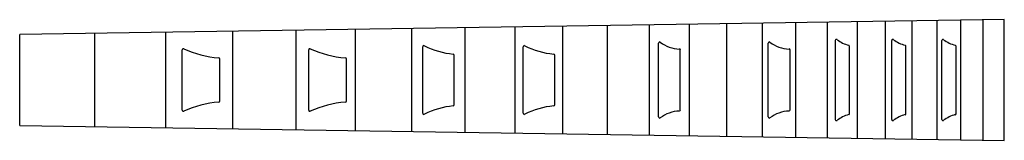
# Model space of a CAD drawing. Header units: inches. Extents: x 121.2 to 139.4, y 414.6 to 416.8.
import ezdxf

# ---------------------------------------------------------------- set-up
doc = ezdxf.new("R2010")
doc.units = ezdxf.units.IN

msp = doc.modelspace()

# ---------------------------------------------------------------- linework, layer by layer
for p, q in [((139.429, 416.804), (121.234, 416.529)), ((130.393, 414.703), (130.393, 416.667)), ((131.268, 414.689), (131.268, 416.68)), ((132.094, 414.677), (132.094, 416.693)), ((132.873, 414.665), (132.873, 416.705)), ((133.609, 414.654), (133.609, 416.716)), ((134.304, 414.643), (134.304, 416.726)), ((134.959, 414.633), (134.959, 416.736)), ((135.578, 414.624), (135.578, 416.746)), ((136.162, 414.615), (136.162, 416.754)), ((136.713, 414.607), (136.713, 416.763)), ((137.234, 414.599), (137.234, 416.771)), ((137.725, 414.592), (137.725, 416.778)), ((138.188, 414.585), (138.188, 416.785)), ((138.626, 414.578), (138.626, 416.792)), ((139.039, 414.572), (139.039, 416.798)), ((139.429, 414.566), (139.429, 416.804)), ((121.234, 414.841), (121.234, 416.529)), ((122.623, 414.82), (122.623, 416.55)), ((123.934, 414.8), (123.934, 416.569)), ((125.172, 414.782), (125.172, 416.588)), ((126.34, 414.764), (126.34, 416.606)), ((127.442, 414.747), (127.442, 416.623)), ((128.483, 414.731), (128.483, 416.638)), ((129.465, 414.717), (129.465, 416.653)), ((128.683, 415.067), (128.683, 416.302)), ((130.54, 415.067), (130.54, 416.302)), ((133.039, 415), (133.039, 416.37)), ((135.067, 415), (135.067, 416.37)), ((136.307, 414.953), (136.307, 416.417)), ((136.568, 415.06), (136.568, 416.309)), ((137.349, 414.953), (137.349, 416.417)), ((137.61, 415.06), (137.61, 416.309)), ((138.276, 414.953), (138.276, 416.417)), ((138.538, 415.06), (138.538, 416.309)), ((124.237, 415.125), (124.237, 416.245)), ((126.575, 415.125), (126.575, 416.245)), ((129.265, 415.224), (129.265, 416.145)), ((131.121, 415.224), (131.121, 416.145)), ((133.442, 415.13), (133.442, 416.24)), ((135.47, 415.13), (135.47, 416.24)), ((124.933, 415.294), (124.933, 416.076)), ((127.271, 415.294), (127.271, 416.076)), ((121.234, 414.841), (139.429, 414.566))]:
    msp.add_line(p, q)
for centre, radius, start, end in [((128.703, 416.302), 0.0197, 62.7268, 180), ((129.373, 417.602), 1.442, 242.7268, 264.9887), ((130.559, 416.302), 0.0197, 62.7268, 180), ((131.229, 417.602), 1.442, 242.7268, 264.9887), ((133.059, 416.37), 0.0197, 53.5539, 180), ((133.457, 416.908), 0.65, 233.5539, 267.0949), ((135.087, 416.37), 0.0197, 53.5539, 180), ((135.484, 416.908), 0.65, 233.5539, 267.0949), ((136.326, 416.417), 0.0197, 53.5539, 180), ((136.724, 416.955), 0.65, 233.5539, 254.835), ((136.549, 416.309), 0.0197, 0, 74.835), ((137.368, 416.417), 0.0197, 53.5539, 180), ((137.766, 416.955), 0.65, 233.5539, 254.835), ((137.591, 416.309), 0.0197, 0, 74.835), ((138.296, 416.417), 0.0197, 53.5539, 180), ((138.693, 416.955), 0.65, 233.5539, 254.835), ((138.518, 416.309), 0.0197, 0, 74.835), ((124.257, 416.245), 0.0197, 65.5463, 180), ((125.065, 418.023), 1.933, 245.5463, 265.5414), ((126.595, 416.245), 0.0197, 65.5463, 180), ((127.403, 418.023), 1.933, 245.5463, 265.5414), ((129.245, 416.145), 0.0197, 0, 84.9887), ((131.102, 416.145), 0.0197, 0, 84.9887), ((133.423, 416.24), 0.0197, 0, 87.0949), ((135.45, 416.24), 0.0197, 0, 87.0949), ((124.913, 416.076), 0.0197, 0, 85.5414), ((127.251, 416.076), 0.0197, 0, 85.5414), ((125.065, 413.347), 1.933, 94.4586, 114.4537), ((124.913, 415.294), 0.0197, 274.4586, 0), ((127.403, 413.347), 1.933, 94.4586, 114.4537), ((127.251, 415.294), 0.0197, 274.4586, 0), ((129.245, 415.224), 0.0197, 275.0113, 0), ((131.102, 415.224), 0.0197, 275.0113, 0), ((124.257, 415.125), 0.0197, 180, 294.4537), ((126.595, 415.125), 0.0197, 180, 294.4537), ((128.703, 415.067), 0.0197, 180, 297.2732), ((129.373, 413.768), 1.442, 95.0113, 117.2732), ((130.559, 415.067), 0.0197, 180, 297.2732), ((131.229, 413.768), 1.442, 95.0113, 117.2732), ((133.457, 414.461), 0.65, 92.9051, 126.4461), ((133.423, 415.13), 0.0197, 272.9051, 0), ((135.484, 414.461), 0.65, 92.9051, 126.4461), ((135.45, 415.13), 0.0197, 272.9051, 0), ((136.724, 414.415), 0.65, 105.165, 126.4461), ((136.549, 415.06), 0.0197, 285.165, 0), ((137.766, 414.415), 0.65, 105.165, 126.4461), ((137.591, 415.06), 0.0197, 285.165, 0), ((138.693, 414.415), 0.65, 105.165, 126.4461), ((138.518, 415.06), 0.0197, 285.165, 0), ((133.059, 415), 0.0197, 180, 306.4461), ((135.087, 415), 0.0197, 180, 306.4461), ((136.326, 414.953), 0.0197, 180, 306.4461), ((137.368, 414.953), 0.0197, 180, 306.4461), ((138.296, 414.953), 0.0197, 180, 306.4461)]:
    msp.add_arc(centre, radius, start, end)

doc.saveas('drawing.dxf')
